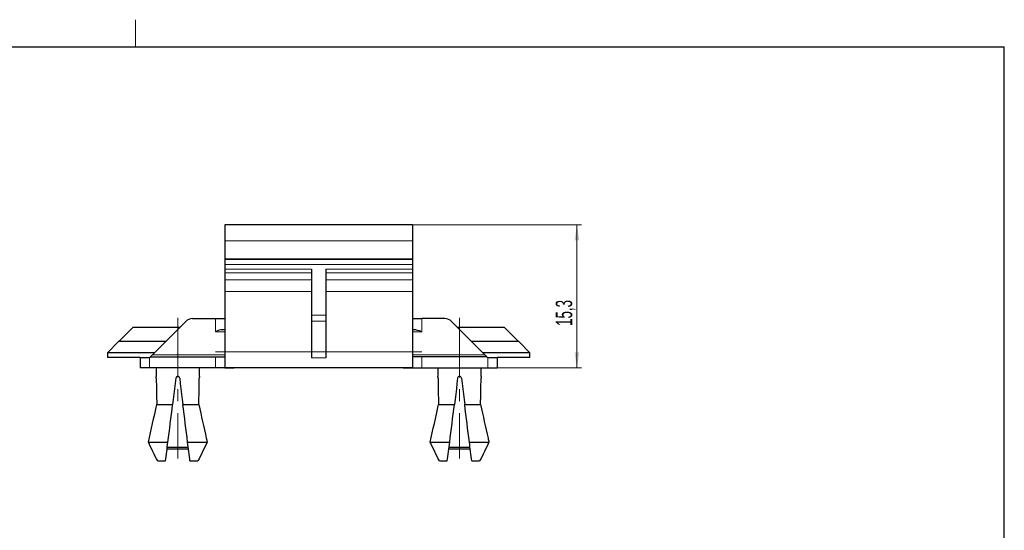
# Model space of a CAD drawing. Header units: millimetres. Extents: x 6 to 415, y 1 to 297.
# Tile 8 of 8: x 205 to 415, y 184 to 292. Entities that reach past the tile are written whole.
import ezdxf

# ---------------------------------------------------------------- set-up
doc = ezdxf.new("R2010")
doc.units = ezdxf.units.MM
doc.linetypes.add('CENTERX2', pattern=[20.32, 12.7, -2.54, 2.54, -2.54])
doc.layers.add('RAHMEN', color=7, linetype='Continuous')
doc.styles.add('SLDTEXTSTYLE1', font='TXT', dxfattribs={"width": 0.605})
doc.dimstyles.new('SLDDIMSTYLE0', dxfattribs={"dimtxt": 3.5, "dimasz": 3.302, "dimexe": 0, "dimexo": 0.0625, "dimgap": 0.875, "dimtad": 1, "dimdec": 1, "dimlfac": 0.5, "dimrnd": 1e-09, "dimzin": 12, "dimdsep": 46, "dimtxsty": 'SLDTEXTSTYLE1', "dimsah": 1, "dimcen": 0.09, "dimadec": 0, "dimazin": 3, "dimtfac": 1, "dimtdec": 1, "dimtofl": 0, "dimtmove": 0, "dimatfit": 3, "dimfxl": 0, "dimfrac": 2, "dimtolj": 1, "dimtzin": 12, "dimarcsym": 0})

# ---------------------------------------------------------------- blocks, each defined once
blk = doc.blocks.new('_D_3')
at = {"color": 7, "linetype": 'Continuous', "lineweight": 0}
for p, q in [((289, 248.57), (325, 248.57)), ((324, 218.07), (324, 248.57)), ((307, 218.07), (325, 218.07))]:
    blk.add_line(p, q, dxfattribs=at)
for points in [[(324, 248.57), (323.49, 245.27), (324.51, 245.27)], [(324, 218.07), (324.51, 221.37), (323.49, 221.37)]]:
    blk.add_solid(points, dxfattribs=at)
at = {"color": 7, "linetype": 'Continuous', "lineweight": 0, "insert": (319.49, 227.03, 8.1), "char_height": 3.5, "attachment_point": 1, "rotation": 90, "style": 'SLDTEXTSTYLE1'}
blk.add_mtext('15,3', dxfattribs=at)

msp = doc.modelspace()

# ---------------------------------------------------------------- linework, layer by layer
at = {"color": 7, "linetype": 'Continuous', "lineweight": 30}
for p, q in [((289, 248.57), (249, 248.57)), ((249, 248.57), (249, 245.17)), ((289, 248.57), (289, 245.17)), ((249, 245.17), (249, 241.27)), ((289, 245.17), (289, 241.27)), ((249, 241.27), (249, 241.13)), ((289, 241.27), (289, 241.13)), ((289, 241.13), (249, 241.13)), ((249, 241.13), (249, 240.13)), ((249, 240.13), (249, 239.07)), ((249, 239.07), (249, 238.34)), ((267.5, 239.07), (267.5, 229.28)), ((270.5, 239.07), (270.5, 229.28)), ((289, 241.13), (289, 240.13)), ((289, 240.13), (289, 239.07)), ((289, 239.07), (289, 238.34)), ((249, 238.34), (249, 236.84)), ((289, 238.34), (289, 236.84)), ((249, 236.84), (249, 234.36)), ((289, 236.84), (289, 234.36)), ((249, 234.36), (249, 221.47)), ((289, 234.36), (289, 221.47)), ((242.13, 228.57), (247, 228.57)), ((247, 228.57), (249, 228.57)), ((267.5, 229.28), (267.5, 228.06)), ((270.5, 229.28), (270.5, 228.06)), ((289, 228.57), (291, 228.57)), ((295.87, 228.57), (291, 228.57)), ((229.5, 226.77), (226.5, 223.77)), ((229.5, 226.77), (239.5, 226.77)), ((240.71, 227.98), (233.6, 220.87)), ((267.5, 228.06), (267.5, 220.25)), ((270.5, 228.06), (270.5, 220.25)), ((304.4, 220.87), (297.29, 227.98)), ((298.5, 226.77), (308.5, 226.77)), ((311.5, 223.77), (308.5, 226.77)), ((249, 226.17), (248.2, 226.17)), ((289.8, 226.17), (289, 226.17)), ((226.4, 223.67), (224, 221.27)), ((236.4, 223.67), (226.4, 223.67)), ((226.5, 223.77), (236.5, 223.77)), ((236.2, 223.77), (236.2, 223.67)), ((301.5, 223.77), (311.5, 223.77)), ((311.6, 223.67), (301.6, 223.67)), ((301.8, 223.67), (301.8, 223.77)), ((314, 221.27), (311.6, 223.67)), ((224, 221.27), (224, 220.27)), ((234, 221.27), (224, 221.27)), ((231, 220.27), (224, 220.27)), ((231, 220.27), (231, 218.07)), ((231, 220.27), (233, 220.27)), ((233, 220.27), (233.2, 220.47)), ((233.2, 220.47), (247, 220.47)), ((247, 220.47), (249, 220.47)), ((249, 221.47), (249, 218.08)), ((289, 221.47), (289, 218.08)), ((291, 220.47), (289, 220.47)), ((304.8, 220.47), (291, 220.47)), ((314, 221.27), (304, 221.27)), ((304.8, 220.47), (305, 220.27)), ((305, 220.27), (307, 220.27)), ((307, 220.27), (307, 218.07)), ((314, 220.27), (307, 220.27)), ((314, 220.27), (314, 221.27)), ((249, 218.08), (251, 218.08)), ((249, 218.08), (249, 218.07)), ((251, 218.08), (251, 218.07)), ((289, 218.08), (287, 218.08)), ((287, 218.08), (287, 218.07)), ((289, 218.08), (289, 218.07)), ((233, 218.07), (231, 218.07)), ((247, 218.07), (233, 218.07)), ((234.4, 218.07), (234.4, 216.27)), ((243.6, 216.27), (243.6, 218.07)), ((249, 218.07), (247, 218.07)), ((251, 218.07), (249, 218.07)), ((287, 218.07), (251, 218.07)), ((287, 218.07), (289, 218.07)), ((289, 218.07), (291, 218.07)), ((291, 218.07), (305, 218.07)), ((294.4, 218.07), (294.4, 216.27)), ((303.6, 216.27), (303.6, 218.07)), ((305, 218.07), (307, 218.07)), ((234.53, 210.27), (237.9, 210.27)), ((240.1, 210.27), (243.47, 210.27)), ((294.53, 210.27), (297.9, 210.27)), ((300.1, 210.27), (303.47, 210.27)), ((232.74, 202.27), (236.9, 202.27)), ((241.1, 202.27), (245.26, 202.27)), ((292.74, 202.27), (296.9, 202.27)), ((301.1, 202.27), (305.26, 202.27)), ((241.29, 200.77), (236.71, 200.77)), ((241.24, 201.17), (236.76, 201.17)), ((301.29, 200.77), (296.71, 200.77)), ((301.24, 201.17), (296.76, 201.17)), ((234.73, 198.27), (236.4, 198.27)), ((241.6, 198.27), (243.27, 198.27)), ((294.73, 198.27), (296.4, 198.27)), ((301.6, 198.27), (303.27, 198.27))]:
    msp.add_line(p, q, dxfattribs=at)
at = {"color": 7, "linetype": 'Continuous', "lineweight": 0}
for p, q in [((289, 245.17), (249, 245.17)), ((289, 241.27), (249, 241.27)), ((289, 240.13), (249, 240.13)), ((267.5, 239.07), (249, 239.07)), ((289, 239.07), (270.5, 239.07)), ((267.5, 238.34), (249, 238.34)), ((289, 238.34), (270.5, 238.34)), ((267.5, 236.84), (249, 236.84)), ((289, 236.84), (270.5, 236.84)), ((267.5, 234.36), (249, 234.36)), ((289, 234.36), (270.5, 234.36)), ((247, 225.77), (247, 228.57)), ((270.5, 229.28), (267.5, 229.28)), ((291, 228.57), (291, 225.77)), ((270.5, 228.06), (267.5, 228.06)), ((247, 225.77), (249, 225.77)), ((291, 225.77), (289, 225.77)), ((233, 220.27), (233, 218.07)), ((233.6, 220.87), (249, 220.87)), ((247, 220.47), (247, 218.07)), ((267.5, 221.47), (249, 221.47)), ((270.5, 220.25), (267.5, 220.25)), ((289, 221.47), (270.5, 221.47)), ((304.4, 220.87), (289, 220.87)), ((291, 220.47), (291, 218.07)), ((305, 220.27), (305, 218.07))]:
    msp.add_line(p, q, dxfattribs=at)
at = {"color": 7, "linetype": 'CENTERX2', "lineweight": 0}
for p, q in [((239, 228.77), (239, 201.17)), ((299, 228.77), (299, 201.17)), ((291, 221.47), (247, 221.47)), ((239, 201.17), (239, 198.77)), ((299, 201.17), (299, 198.77))]:
    msp.add_line(p, q, dxfattribs=at)
at = {"color": 7, "linetype": 'Continuous', "lineweight": 30, "flags": 128}
for points in [[(233.6, 220.87), (233.56, 220.83), (233.52, 220.78), (233.48, 220.74), (233.44, 220.7), (233.4, 220.67), (233.37, 220.63), (233.33, 220.6), (233.3, 220.57), (233.28, 220.54), (233.25, 220.52), (233.24, 220.5), (233.22, 220.49), (233.21, 220.48), (233.2, 220.47), (233.2, 220.47)], [(304.8, 220.47), (304.8, 220.47), (304.79, 220.48), (304.78, 220.49), (304.77, 220.5), (304.75, 220.52), (304.72, 220.54), (304.7, 220.57), (304.67, 220.6), (304.64, 220.63), (304.6, 220.67), (304.56, 220.7), (304.52, 220.74), (304.48, 220.78), (304.44, 220.83), (304.4, 220.87)], [(238.6, 215.92), (238.46, 214.78), (238.32, 213.64), (238.18, 212.51), (238.04, 211.38), (237.9, 210.27)], [(239.4, 215.92), (239.54, 214.78), (239.68, 213.64), (239.82, 212.51), (239.96, 211.38), (240.1, 210.27)], [(298.6, 215.92), (298.46, 214.78), (298.32, 213.64), (298.18, 212.51), (298.04, 211.38), (297.9, 210.27)], [(299.4, 215.92), (299.54, 214.78), (299.68, 213.64), (299.82, 212.51), (299.96, 211.38), (300.1, 210.27)]]:
    msp.add_lwpolyline(points, dxfattribs=at)
at = {"color": 7, "linetype": 'Continuous', "lineweight": 30}
for centre, start, end in [((242.13, 226.57), 90, 135), ((295.87, 226.57), 45, 90)]:
    msp.add_arc(centre, 2, start, end, dxfattribs=at)
for centre, start_param, end_param in [((239, 219.1), 1.657191, 1.81274), ((239, 219.1), 4.470445, 4.625995), ((299, 219.1), 1.657191, 1.81274), ((299, 219.1), 4.470445, 4.625995)]:
    msp.add_ellipse(centre, major_axis=(0, 36.85), ratio=0.124824, start_param=start_param, end_param=end_param, dxfattribs=at)
for points, knots in [([(248.2, 226.17), (248.02, 226.17), (247.82, 226.1), (247.42, 225.95), (247.21, 225.86), (247, 225.77)], [0, 0, 0, 0, 0.5, 0.5, 1, 1, 1, 1]), ([(289.8, 226.17), (289.98, 226.17), (290.18, 226.1), (290.59, 225.95), (290.79, 225.86), (291, 225.77)], [0, 0, 0, 0, 0.5, 0.5, 1, 1, 1, 1]), ([(234.42, 215.92), (234.42, 215.94), (234.42, 215.98), (234.41, 216.05), (234.41, 216.1), (234.41, 216.15), (234.41, 216.2), (234.4, 216.23), (234.4, 216.25), (234.4, 216.27), (234.4, 216.27), (234.4, 216.27)], [0, 0, 0, 0, 0.11477, 0.232875, 0.347641, 0.465721, 0.580746, 0.699106, 0.814115, 0.93248, 1, 1, 1, 1]), ([(239.4, 215.92), (239.39, 216.01), (239.34, 216.1), (239.19, 216.23), (239.1, 216.27), (238.9, 216.27), (238.81, 216.23), (238.66, 216.1), (238.62, 216.01), (238.6, 215.92)], [0, 0, 0, 0, 0.25, 0.25, 0.5, 0.5, 0.75, 0.75, 1, 1, 1, 1]), ([(243.6, 216.27), (243.6, 216.27), (243.6, 216.27), (243.6, 216.26), (243.6, 216.24), (243.6, 216.2), (243.59, 216.16), (243.59, 216.11), (243.59, 216.06), (243.58, 215.99), (243.58, 215.94), (243.58, 215.92)], [0, 0, 0, 0, 0.047115, 0.165085, 0.279572, 0.397363, 0.512157, 0.630261, 0.745342, 0.863768, 1, 1, 1, 1]), ([(294.42, 215.92), (294.42, 215.94), (294.42, 215.98), (294.41, 216.05), (294.41, 216.1), (294.41, 216.15), (294.41, 216.2), (294.4, 216.23), (294.4, 216.25), (294.4, 216.27), (294.4, 216.27), (294.4, 216.27)], [0, 0, 0, 0, 0.11477, 0.232875, 0.347641, 0.465721, 0.580746, 0.699106, 0.814114, 0.93248, 1, 1, 1, 1]), ([(299.4, 215.92), (299.39, 216.01), (299.34, 216.1), (299.19, 216.23), (299.1, 216.27), (298.9, 216.27), (298.81, 216.23), (298.66, 216.1), (298.62, 216.01), (298.6, 215.92)], [0, 0, 0, 0, 0.25, 0.25, 0.5, 0.5, 0.75, 0.75, 1, 1, 1, 1]), ([(303.6, 216.27), (303.6, 216.27), (303.6, 216.27), (303.6, 216.26), (303.6, 216.24), (303.6, 216.2), (303.59, 216.16), (303.59, 216.11), (303.59, 216.06), (303.58, 215.99), (303.58, 215.94), (303.58, 215.92)], [0, 0, 0, 0, 0.047115, 0.165085, 0.279572, 0.397363, 0.512157, 0.63026, 0.745342, 0.863768, 1, 1, 1, 1]), ([(243.47, 210.27), (244.01, 207.88), (244.54, 205.49), (245.07, 203.1), (245.13, 202.82), (245.2, 202.54), (245.26, 202.27)], [0.000000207, 0.000000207, 0.000000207, 0.000000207, 0.003702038, 0.003702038, 0.003702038, 0.00412949, 0.00412949, 0.00412949, 0.00412949]), ([(303.47, 210.27), (304.01, 207.88), (304.54, 205.49), (305.07, 203.1), (305.13, 202.82), (305.2, 202.54), (305.26, 202.27)], [0.000000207, 0.000000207, 0.000000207, 0.000000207, 0.003702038, 0.003702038, 0.003702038, 0.00412949, 0.00412949, 0.00412949, 0.00412949])]:
    msp.add_open_spline(points, degree=3, knots=knots, dxfattribs=at)
for points in [[(232.74, 202.27), (233.34, 204.94), (233.93, 207.6), (234.53, 210.27)], [(236.9, 202.27), (237.23, 204.94), (237.57, 207.6), (237.9, 210.27)], [(241.1, 202.27), (240.77, 204.94), (240.44, 207.6), (240.1, 210.27)], [(292.74, 202.27), (293.34, 204.94), (293.93, 207.6), (294.53, 210.27)], [(296.9, 202.27), (297.23, 204.94), (297.57, 207.6), (297.9, 210.27)], [(301.1, 202.27), (300.77, 204.94), (300.44, 207.6), (300.1, 210.27)], [(234.73, 198.27), (234.02, 199.58), (233.37, 200.92), (232.74, 202.27)], [(236.4, 198.27), (236.56, 199.58), (236.73, 200.92), (236.9, 202.27)], [(241.6, 198.27), (241.44, 199.58), (241.27, 200.92), (241.1, 202.27)], [(245.26, 202.27), (244.63, 200.92), (243.98, 199.58), (243.27, 198.27)], [(294.73, 198.27), (294.02, 199.58), (293.37, 200.92), (292.74, 202.27)], [(296.4, 198.27), (296.56, 199.58), (296.73, 200.92), (296.9, 202.27)], [(301.6, 198.27), (301.44, 199.58), (301.27, 200.92), (301.1, 202.27)], [(305.26, 202.27), (304.63, 200.92), (303.98, 199.58), (303.27, 198.27)]]:
    msp.add_open_spline(points, degree=3, dxfattribs=at)
at = {"layer": 'RAHMEN', "lineweight": 0}
msp.add_line((229.98, 286.42), (229.98, 292.21), dxfattribs=at)
at = {"layer": 'RAHMEN', "color": 7, "linetype": 'Continuous', "lineweight": 30}
for p in [(19.9, 286.42), (415.01, 6.58)]:
    msp.add_line(p, (415.01, 286.42), dxfattribs=at)

# ---------------------------------------------------------------- dimensions: what is measured, and where the dimension line sits
at = {"color": 7, "linetype": 'Continuous', "lineweight": 0}
dim = msp.add_linear_dim(base=(324.00068712, 248.56734435), p1=(307.00068712, 218.06734435), p2=(289.00068712, 248.56734435), angle=90, dimstyle='SLDDIMSTYLE0', dxfattribs=at)
dim.commit()
dim.dimension.update_dxf_attribs({"geometry": '_D_3', "text_midpoint": (324.00068712, 233.31734435), "dimtype": 160})

doc.saveas('drawing.dxf')
